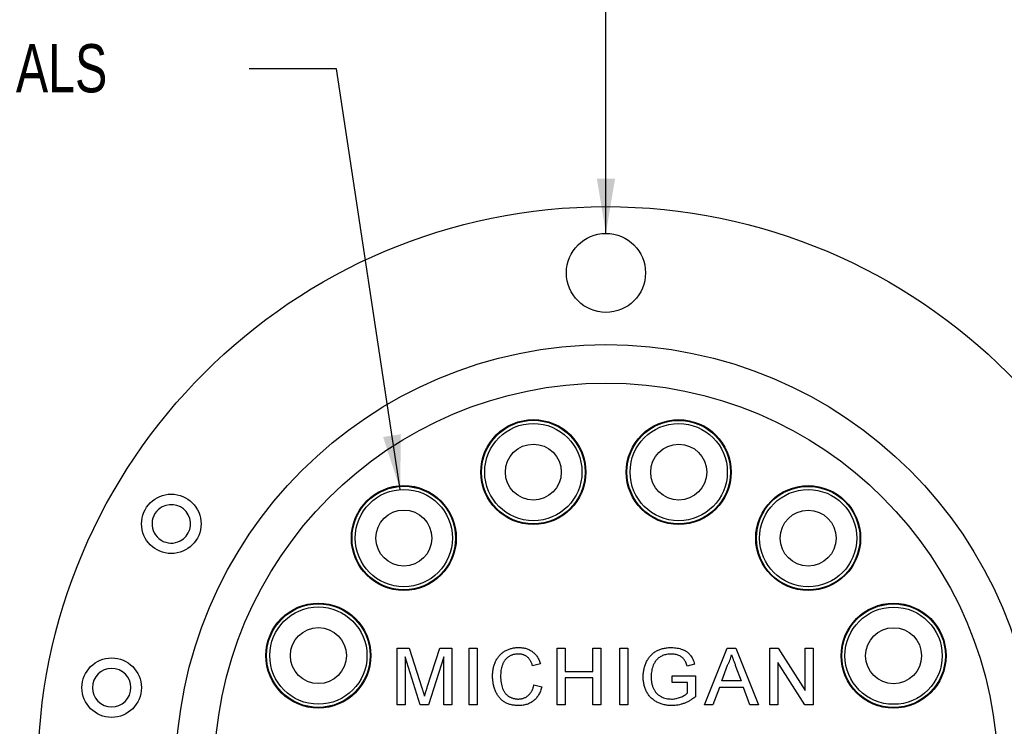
# Model space of a CAD drawing. Header units: inches. Extents: x 0.5 to 16.4, y 0.4 to 10.9.
# Tile 7 of 10: x 2.9 to 5.7, y 6 to 8. Entities that reach past the tile are written whole.
import ezdxf

# ---------------------------------------------------------------- set-up
doc = ezdxf.new("R2010")
doc.units = ezdxf.units.IN
doc.header["$MEASUREMENT"] = 0
doc.layers.add('DIMENSIONS', color=150, linetype='Continuous')
doc.layers.add('OBJECT', color=1, linetype='Continuous')
doc.styles.add('SLDTEXTSTYLE0', font='TXT', dxfattribs={"width": 0.75})
doc.dimstyles.new('SLDDIMSTYLE0', dxfattribs={"dimtxt": 0.137795, "dimasz": 0.156, "dimexe": 0, "dimexo": 0.0625, "dimgap": 0.034449, "dimtad": 0, "dimtih": 1, "dimtoh": 1, "dimdec": 3, "dimlfac": 0.5, "dimrnd": 1e-09, "dimzin": 12, "dimdsep": 46, "dimtxsty": 'SLDTEXTSTYLE0', "dimsah": 1, "dimcen": 0, "dimadec": 0, "dimazin": 3, "dimtfac": 1, "dimtdec": 3, "dimtofl": 0, "dimtmove": 0, "dimatfit": 3, "dimfxl": 0, "dimfrac": 2, "dimtolj": 1, "dimtzin": 12, "dimarcsym": 0})
doc.dimstyles.new('SLDDIMSTYLE1', dxfattribs={"dimtxt": 0.18, "dimasz": 0.156, "dimexe": 0, "dimexo": 0.0625, "dimgap": 0, "dimtad": 0, "dimtih": 1, "dimtoh": 1, "dimdec": 0, "dimrnd": 1e-09, "dimzin": 0, "dimdsep": 46, "dimtxsty": 'Standard', "dimsah": 1, "dimcen": 0.09, "dimadec": 0, "dimazin": 0, "dimtfac": 0.156, "dimtdec": 0, "dimtofl": 0, "dimtmove": 0, "dimatfit": 3, "dimfxl": 0, "dimfrac": 2, "dimtolj": 1, "dimtzin": 0, "dimarcsym": 0})

# ---------------------------------------------------------------- blocks, each defined once
blk = doc.blocks.new('_D')
at = {"layer": 'DIMENSIONS', "color": 150}
for p, q in [((4.5272, 7.3727), (4.5272, 8.5199)), ((4.5272, 8.5199), (4.746, 8.5199))]:
    blk.add_line(p, q, dxfattribs=at)
blk.add_solid([(4.5272, 7.3727), (4.5532, 7.5287), (4.5012, 7.5287)], dxfattribs=at)
at = {"layer": 'DIMENSIONS', "color": 150, "attachment_point": 1, "style": 'SLDTEXTSTYLE0'}
for s, insert, char_height in [('2X EQUALLY SPACED', (4.9578, 8.8079), 0.137795), ('4-40 CLEARANCE HOLES', (4.8085, 8.5892), 0.137795), ('ON', (4.8435, 8.3704), 0.1378), ('%%c', (5.1899, 8.3683), 0.1378), ('1.435 [36.45] B.C.', (5.3977, 8.3704), 0.137795)]:
    blk.add_mtext(s, dxfattribs=dict(at, insert=insert, char_height=char_height))

msp = doc.modelspace()

# ---------------------------------------------------------------- linework, layer by layer
at = {"layer": 'OBJECT', "linetype": 'Continuous', "lineweight": 25}
for p, q in [((3.9305, 6.0249), (3.9306, 6.1866)), ((3.9306, 6.1866), (3.9649, 6.1866)), ((3.9649, 6.1866), (4.001, 6.0731)), ((4.0163, 6.075), (4.0521, 6.1866)), ((4.0521, 6.1866), (4.0861, 6.1866)), ((4.0861, 6.1866), (4.0861, 6.0248)), ((4.1363, 6.0248), (4.1363, 6.1866)), ((4.1363, 6.1866), (4.1591, 6.1866)), ((4.1591, 6.1866), (4.1591, 6.0248)), ((4.3881, 6.1865), (4.4109, 6.1865)), ((4.3881, 6.0248), (4.3881, 6.1865)), ((4.4109, 6.1865), (4.4109, 6.1202)), ((4.4897, 6.1202), (4.4898, 6.1865)), ((4.4898, 6.1865), (4.5126, 6.1865)), ((4.5126, 6.1865), (4.5125, 6.0247)), ((4.5669, 6.1865), (4.5897, 6.1865)), ((4.5669, 6.0247), (4.5669, 6.1865)), ((4.5897, 6.1865), (4.5897, 6.0247)), ((4.809, 6.0247), (4.8733, 6.1864)), ((4.8733, 6.1864), (4.899, 6.1864)), ((4.899, 6.1864), (4.9632, 6.0246)), ((4.9954, 6.1864), (5.0195, 6.1864)), ((4.9954, 6.0246), (4.9954, 6.1864)), ((5.0195, 6.1864), (5.097, 6.0657)), ((5.097, 6.0657), (5.0971, 6.1864)), ((5.0971, 6.1864), (5.1199, 6.1864)), ((5.1199, 6.1864), (5.1199, 6.0246)), ((3.9534, 6.1617), (3.9533, 6.0248)), ((3.9963, 6.0248), (3.9534, 6.1617)), ((4.0633, 6.1617), (4.0201, 6.0248)), ((4.0633, 6.0248), (4.0633, 6.1617)), ((4.34, 6.1416), (4.3172, 6.1367)), ((4.7804, 6.1409), (4.7595, 6.1356)), ((4.8585, 6.0931), (4.8751, 6.1379)), ((5.0182, 6.1454), (5.0182, 6.0246)), ((5.0957, 6.0246), (5.0182, 6.1454)), ((4.4109, 6.1202), (4.4897, 6.1202)), ((4.898, 6.1356), (4.9137, 6.0931)), ((4.3213, 6.0819), (4.3441, 6.0766)), ((4.4897, 6.1015), (4.4109, 6.1015)), ((4.4109, 6.1015), (4.4109, 6.0248)), ((4.4897, 6.0247), (4.4897, 6.1015)), ((4.7166, 6.089), (4.7167, 6.1077)), ((4.7602, 6.089), (4.7166, 6.089)), ((4.7167, 6.1077), (4.783, 6.1076)), ((4.7602, 6.0583), (4.7602, 6.089)), ((4.783, 6.1076), (4.783, 6.0478)), ((4.9137, 6.0931), (4.8585, 6.0931)), ((4.8516, 6.0744), (4.8332, 6.0247)), ((4.9206, 6.0744), (4.8516, 6.0744)), ((4.939, 6.0247), (4.9206, 6.0744)), ((3.9533, 6.0248), (3.9305, 6.0249)), ((4.0201, 6.0248), (3.9963, 6.0248)), ((4.0861, 6.0248), (4.0633, 6.0248)), ((4.1591, 6.0248), (4.1363, 6.0248)), ((4.4109, 6.0248), (4.3881, 6.0248)), ((4.5125, 6.0247), (4.4897, 6.0247)), ((4.5897, 6.0247), (4.5669, 6.0247)), ((4.8332, 6.0247), (4.809, 6.0247)), ((4.9632, 6.0246), (4.939, 6.0247)), ((5.0182, 6.0246), (4.9954, 6.0246)), ((5.1199, 6.0246), (5.0957, 6.0246))]:
    msp.add_line(p, q, dxfattribs=at)
for centre, radius in [((4.5272, 5.8247), 1.6245), ((4.5272, 7.2597), 0.113), ((4.5272, 5.8247), 1.23), ((4.5272, 5.8247), 1.12), ((4.3196, 6.6902), 0.15), ((4.3196, 6.6902), 0.148), ((4.3196, 6.6902), 0.139), ((4.7352, 6.6901), 0.15), ((4.7352, 6.6901), 0.148), ((4.7352, 6.6901), 0.139), ((4.3196, 6.6902), 0.08), ((4.7352, 6.6901), 0.08), ((3.9493, 6.5016), 0.15), ((3.9493, 6.5016), 0.148), ((5.1054, 6.5014), 0.15), ((5.1054, 6.5014), 0.148), ((3.2845, 6.5422), 0.085), ((3.9493, 6.5016), 0.139), ((5.1054, 6.5014), 0.139), ((3.9493, 6.5016), 0.08), ((5.1054, 6.5014), 0.08), ((3.705, 6.1655), 0.15), ((3.705, 6.1655), 0.148), ((5.3495, 6.1652), 0.15), ((5.3495, 6.1652), 0.148), ((3.705, 6.1655), 0.139), ((5.3495, 6.1652), 0.139), ((3.705, 6.1655), 0.08), ((5.3495, 6.1652), 0.08), ((3.114, 6.0739), 0.085)]:
    msp.add_circle(centre, radius, dxfattribs=at)
for centre, start, end in [((3.2845, 6.5422), 117.8894, 297.8894), ((3.2845, 6.5422), 297.8894, 117.8894), ((3.114, 6.0739), 67.3986, 247.3986), ((3.114, 6.0739), 247.3986, 67.3986)]:
    msp.add_arc(centre, 0.055, start, end, dxfattribs=at)
for points, knots in [([(4.2031, 6.1069), (4.2031, 6.1089), (4.2032, 6.113), (4.2036, 6.119), (4.2044, 6.1248), (4.2054, 6.1303), (4.2067, 6.1357), (4.2083, 6.1409), (4.2103, 6.1458), (4.2125, 6.1506), (4.215, 6.1551), (4.2177, 6.1594), (4.2207, 6.1634), (4.2239, 6.1671), (4.2274, 6.1705), (4.2311, 6.1736), (4.2351, 6.1765), (4.2393, 6.179), (4.2437, 6.1813), (4.2482, 6.1833), (4.2529, 6.1849), (4.2576, 6.1863), (4.2625, 6.1873), (4.2674, 6.1881), (4.2725, 6.1885), (4.2759, 6.1886), (4.2776, 6.1886)], [0, 0, 0, 0, 0.049401, 0.097605, 0.144255, 0.189472, 0.233915, 0.277237, 0.319859, 0.361957, 0.403486, 0.443934, 0.483649, 0.522893, 0.561858, 0.600795, 0.640104, 0.679643, 0.7194, 0.758854, 0.798315, 0.837802, 0.877469, 0.917683, 0.958393, 1, 1, 1, 1]), ([(4.2765, 6.17), (4.2751, 6.17), (4.2723, 6.1699), (4.2682, 6.1695), (4.2642, 6.1688), (4.2605, 6.1678), (4.2569, 6.1666), (4.2535, 6.1651), (4.2502, 6.1633), (4.2472, 6.1612), (4.2444, 6.1589), (4.2417, 6.1564), (4.2393, 6.1537), (4.2371, 6.1509), (4.2352, 6.1478), (4.2335, 6.1446), (4.2319, 6.1412), (4.2302, 6.1363), (4.2285, 6.1301), (4.227, 6.1225), (4.2261, 6.1148), (4.226, 6.1096), (4.2259, 6.107)], [0, 0, 0, 0, 0.046763, 0.091969, 0.135804, 0.178232, 0.219441, 0.260177, 0.30028, 0.340548, 0.380311, 0.419642, 0.459017, 0.498182, 0.53767, 0.577913, 0.618649, 0.660762, 0.745299, 0.829745, 0.914602, 1, 1, 1, 1]), ([(4.3172, 6.1367), (4.3167, 6.1381), (4.3159, 6.1409), (4.3143, 6.1448), (4.3126, 6.1484), (4.3108, 6.1517), (4.3088, 6.1547), (4.3066, 6.1575), (4.3043, 6.1599), (4.3019, 6.1621), (4.2992, 6.1639), (4.2965, 6.1655), (4.2936, 6.1669), (4.2905, 6.1681), (4.2872, 6.1689), (4.2838, 6.1695), (4.2802, 6.1699), (4.2778, 6.1699), (4.2765, 6.17)], [0, 0, 0, 0, 0.0772311, 0.1511652, 0.2207847, 0.2871495, 0.3506325, 0.4113068, 0.4699644, 0.5267072, 0.5824983, 0.6385087, 0.694918, 0.7524204, 0.811251, 0.8718561, 0.9346442, 1, 1, 1, 1]), ([(4.2776, 6.1886), (4.2796, 6.1886), (4.2834, 6.1885), (4.289, 6.1879), (4.2943, 6.187), (4.2994, 6.1857), (4.3043, 6.1839), (4.309, 6.1818), (4.3134, 6.1792), (4.3175, 6.1763), (4.3214, 6.1731), (4.325, 6.1696), (4.3283, 6.1657), (4.3313, 6.1615), (4.3339, 6.157), (4.3363, 6.1521), (4.3383, 6.147), (4.3394, 6.1434), (4.34, 6.1416)], [0, 0, 0, 0, 0.068649, 0.134937, 0.198842, 0.261409, 0.322517, 0.382377, 0.442471, 0.502228, 0.562101, 0.621732, 0.681851, 0.742049, 0.803908, 0.867162, 0.932361, 1, 1, 1, 1]), ([(4.6337, 6.1048), (4.6337, 6.1068), (4.6338, 6.1106), (4.6342, 6.1163), (4.635, 6.122), (4.6361, 6.1275), (4.6375, 6.1329), (4.6391, 6.1382), (4.6412, 6.1434), (4.6435, 6.1486), (4.646, 6.1535), (4.6489, 6.158), (4.652, 6.1624), (4.6555, 6.1663), (4.6591, 6.1699), (4.6631, 6.1732), (4.6673, 6.1762), (4.6718, 6.1788), (4.6765, 6.1811), (4.6814, 6.1831), (4.6865, 6.1848), (4.6917, 6.1862), (4.6972, 6.1872), (4.7027, 6.188), (4.7085, 6.1885), (4.7124, 6.1885), (4.7144, 6.1886)], [0, 0, 0, 0, 0.044166, 0.087712, 0.131033, 0.173745, 0.216216, 0.25865, 0.301202, 0.343925, 0.386289, 0.427414, 0.46767, 0.507345, 0.546586, 0.58565, 0.624788, 0.664254, 0.704074, 0.744334, 0.784891, 0.825992, 0.867977, 0.91081, 0.954848, 1, 1, 1, 1]), ([(4.714, 6.1699), (4.7117, 6.1698), (4.7072, 6.1697), (4.7007, 6.1689), (4.6948, 6.1675), (4.6893, 6.1656), (4.6843, 6.1632), (4.6798, 6.1605), (4.6759, 6.1573), (4.6724, 6.1539), (4.6694, 6.1502), (4.6667, 6.1463), (4.6644, 6.1422), (4.6632, 6.1394), (4.6625, 6.1379)], [0, 0, 0, 0, 0.1068407, 0.2068567, 0.3015533, 0.3909553, 0.4761291, 0.5566651, 0.6344649, 0.709591, 0.7833217, 0.8557465, 0.9277906, 1, 1, 1, 1]), ([(4.7595, 6.1356), (4.7589, 6.1375), (4.7577, 6.1412), (4.7557, 6.1464), (4.7533, 6.1508), (4.7508, 6.1547), (4.7478, 6.1581), (4.7443, 6.161), (4.7402, 6.1636), (4.7356, 6.1658), (4.7306, 6.1677), (4.7253, 6.1689), (4.7197, 6.1697), (4.7159, 6.1698), (4.714, 6.1699)], [0, 0, 0, 0, 0.097074, 0.185918, 0.266117, 0.339402, 0.409907, 0.483113, 0.560459, 0.642739, 0.728631, 0.816103, 0.906097, 1, 1, 1, 1]), ([(4.7144, 6.1886), (4.7173, 6.1885), (4.7228, 6.1883), (4.731, 6.1873), (4.7387, 6.1855), (4.7448, 6.1835), (4.7494, 6.1815), (4.7527, 6.1798), (4.7557, 6.1781), (4.7586, 6.1762), (4.7613, 6.1742), (4.7638, 6.172), (4.7661, 6.1696), (4.7689, 6.1663), (4.7721, 6.1617), (4.7754, 6.1554), (4.7782, 6.1485), (4.7796, 6.1435), (4.7804, 6.1409)], [0, 0, 0, 0, 0.096242, 0.188044, 0.277016, 0.363173, 0.405261, 0.445984, 0.48547, 0.524163, 0.561827, 0.599244, 0.63556, 0.671986, 0.746256, 0.824953, 0.909432, 1, 1, 1, 1]), ([(4.8751, 6.1379), (4.8763, 6.1403), (4.8787, 6.1451), (4.8817, 6.1526), (4.8843, 6.1601), (4.8855, 6.1652), (4.8861, 6.1678)], [0, 0, 0, 0, 0.253641, 0.504392, 0.752706, 1, 1, 1, 1]), ([(4.8861, 6.1678), (4.8865, 6.1667), (4.8873, 6.1646), (4.8886, 6.1612), (4.8899, 6.1576), (4.8913, 6.1537), (4.8929, 6.1496), (4.8945, 6.1452), (4.8962, 6.1405), (4.8974, 6.1373), (4.898, 6.1356)], [0, 0, 0, 0, 0.096605, 0.200731, 0.313492, 0.434329, 0.563574, 0.700567, 0.846852, 1, 1, 1, 1]), ([(4.6625, 6.1379), (4.6616, 6.1354), (4.6597, 6.1304), (4.6579, 6.1224), (4.6567, 6.1141), (4.6566, 6.1085), (4.6565, 6.1057)], [0, 0, 0, 0, 0.242983, 0.489083, 0.740679, 1, 1, 1, 1]), ([(4.2781, 6.0227), (4.276, 6.0227), (4.2719, 6.0228), (4.2659, 6.0233), (4.2601, 6.0241), (4.2547, 6.0253), (4.2496, 6.0267), (4.2448, 6.0286), (4.2403, 6.0307), (4.2361, 6.0332), (4.2321, 6.036), (4.2284, 6.0391), (4.225, 6.0425), (4.2218, 6.0462), (4.2189, 6.0502), (4.2161, 6.0545), (4.2137, 6.059), (4.2114, 6.0639), (4.2095, 6.0689), (4.2078, 6.0741), (4.2064, 6.0793), (4.2051, 6.0846), (4.2043, 6.0901), (4.2036, 6.0956), (4.2032, 6.1012), (4.2031, 6.105), (4.2031, 6.1069)], [0, 0, 0, 0, 0.049196, 0.096248, 0.141349, 0.184656, 0.226059, 0.266173, 0.30529, 0.343245, 0.380877, 0.418496, 0.456319, 0.494237, 0.533024, 0.572473, 0.613079, 0.654934, 0.697397, 0.739884, 0.782195, 0.825062, 0.867987, 0.911411, 0.955372, 1, 1, 1, 1]), ([(4.2259, 6.107), (4.226, 6.1037), (4.2261, 6.0973), (4.2272, 6.0881), (4.229, 6.0795), (4.2311, 6.0728), (4.2332, 6.0679), (4.2349, 6.0644), (4.2368, 6.0612), (4.239, 6.0583), (4.2413, 6.0555), (4.2439, 6.0531), (4.2466, 6.0508), (4.2496, 6.0488), (4.2526, 6.0471), (4.2558, 6.0456), (4.259, 6.0443), (4.2622, 6.0432), (4.2656, 6.0424), (4.269, 6.0418), (4.2724, 6.0415), (4.2748, 6.0414), (4.2759, 6.0414)], [0, 0, 0, 0, 0.105343, 0.204375, 0.298069, 0.38707, 0.429726, 0.470901, 0.511122, 0.550179, 0.588354, 0.626683, 0.664452, 0.702515, 0.740481, 0.777618, 0.814716, 0.851527, 0.888098, 0.925112, 0.962104, 1, 1, 1, 1]), ([(4.2759, 6.0414), (4.2773, 6.0414), (4.2801, 6.0415), (4.2842, 6.042), (4.2881, 6.0427), (4.2918, 6.0439), (4.2954, 6.0453), (4.2988, 6.047), (4.3021, 6.0492), (4.3052, 6.0515), (4.308, 6.0543), (4.3107, 6.0573), (4.3131, 6.0606), (4.3152, 6.0643), (4.3171, 6.0682), (4.3188, 6.0725), (4.3202, 6.0771), (4.3209, 6.0803), (4.3213, 6.0819)], [0, 0, 0, 0, 0.063336, 0.125111, 0.184688, 0.24321, 0.300888, 0.35837, 0.415761, 0.474387, 0.533966, 0.594008, 0.655072, 0.71861, 0.784375, 0.852991, 0.9249, 1, 1, 1, 1]), ([(4.7161, 6.0226), (4.7142, 6.0227), (4.7103, 6.0227), (4.7046, 6.0232), (4.6989, 6.024), (4.6935, 6.0251), (4.6881, 6.0265), (4.6829, 6.0283), (4.6778, 6.0303), (4.6729, 6.0327), (4.6682, 6.0354), (4.6638, 6.0383), (4.6597, 6.0416), (4.6558, 6.0451), (4.6523, 6.0489), (4.6491, 6.053), (4.6462, 6.0574), (4.6435, 6.062), (4.6412, 6.0669), (4.6392, 6.0719), (4.6375, 6.0771), (4.6361, 6.0823), (4.635, 6.0878), (4.6342, 6.0933), (4.6338, 6.099), (4.6337, 6.1029), (4.6337, 6.1048)], [0, 0, 0, 0, 0.044699, 0.088796, 0.131912, 0.174225, 0.21638, 0.258301, 0.299833, 0.341459, 0.382703, 0.423098, 0.463002, 0.502657, 0.541964, 0.581674, 0.621727, 0.662298, 0.703372, 0.744354, 0.78565, 0.827265, 0.869336, 0.911963, 0.955548, 1, 1, 1, 1]), ([(4.6565, 6.1057), (4.6565, 6.1039), (4.6565, 6.1005), (4.6569, 6.0954), (4.6574, 6.0906), (4.6583, 6.086), (4.6593, 6.0816), (4.6605, 6.0775), (4.662, 6.0735), (4.6637, 6.0698), (4.6656, 6.0662), (4.6677, 6.063), (4.6701, 6.0599), (4.6726, 6.0572), (4.6753, 6.0545), (4.6783, 6.0522), (4.6814, 6.0501), (4.6859, 6.0476), (4.6918, 6.0451), (4.6991, 6.0429), (4.7066, 6.0416), (4.7117, 6.0414), (4.7142, 6.0413)], [0, 0, 0, 0, 0.053538, 0.104883, 0.154435, 0.202077, 0.247846, 0.291965, 0.335047, 0.37675, 0.417413, 0.45728, 0.496143, 0.534506, 0.572835, 0.611177, 0.649576, 0.688923, 0.767064, 0.844414, 0.921553, 1, 1, 1, 1]), ([(4.001, 6.0731), (4.0014, 6.0718), (4.0022, 6.0693), (4.0033, 6.0657), (4.0044, 6.0624), (4.0053, 6.0593), (4.0062, 6.0565), (4.007, 6.0539), (4.0077, 6.0515), (4.0081, 6.05), (4.0083, 6.0493)], [0, 0, 0, 0, 0.162526, 0.314315, 0.454978, 0.584519, 0.704567, 0.813495, 0.911681, 1, 1, 1, 1]), ([(4.0083, 6.0493), (4.0085, 6.0501), (4.009, 6.0517), (4.0098, 6.0543), (4.0106, 6.0571), (4.0116, 6.0602), (4.0127, 6.0635), (4.0137, 6.0672), (4.015, 6.071), (4.0158, 6.0737), (4.0163, 6.075)], [0, 0, 0, 0, 0.089205, 0.189833, 0.299233, 0.419261, 0.549207, 0.689074, 0.839579, 1, 1, 1, 1]), ([(4.3441, 6.0766), (4.3436, 6.0744), (4.3424, 6.0702), (4.3402, 6.0643), (4.3377, 6.0586), (4.3349, 6.0534), (4.3318, 6.0486), (4.3283, 6.0441), (4.3244, 6.0401), (4.3203, 6.0364), (4.3159, 6.0332), (4.3112, 6.0304), (4.3062, 6.028), (4.3011, 6.026), (4.2957, 6.0246), (4.29, 6.0235), (4.2841, 6.0228), (4.2801, 6.0228), (4.2781, 6.0227)], [0, 0, 0, 0, 0.071578, 0.140016, 0.206197, 0.270156, 0.332001, 0.392755, 0.452579, 0.512253, 0.571532, 0.630152, 0.688769, 0.748164, 0.808703, 0.870256, 0.9339, 1, 1, 1, 1]), ([(4.7142, 6.0413), (4.7165, 6.0414), (4.721, 6.0415), (4.7277, 6.0425), (4.7342, 6.0443), (4.7406, 6.0466), (4.7466, 6.0493), (4.7518, 6.0522), (4.7564, 6.0551), (4.759, 6.0573), (4.7602, 6.0583)], [0, 0, 0, 0, 0.135098, 0.2695732, 0.4050257, 0.5431173, 0.676348, 0.7968032, 0.9036633, 1, 1, 1, 1]), ([(4.783, 6.0478), (4.7804, 6.0458), (4.7752, 6.0419), (4.7672, 6.0368), (4.7589, 6.0324), (4.7506, 6.0288), (4.7421, 6.0261), (4.7336, 6.0241), (4.7249, 6.0228), (4.7191, 6.0227), (4.7161, 6.0226)], [0, 0, 0, 0, 0.135541, 0.266762, 0.393554, 0.517946, 0.639664, 0.759797, 0.87974, 1, 1, 1, 1])]:
    msp.add_open_spline(points, degree=3, knots=knots, dxfattribs=at)

# ---------------------------------------------------------------- texts
at = {"layer": 'DIMENSIONS', "color": 150, "insert": (1.105, 7.9137), "char_height": 0.137795, "attachment_point": 1, "style": 'SLDTEXTSTYLE0'}
msp.add_mtext('STATOR SOLDER TERMINALS', dxfattribs=at)

# ---------------------------------------------------------------- dimensions: what is measured, and where the dimension line sits
at = {"layer": 'DIMENSIONS', "color": 150}
dim = msp.add_diameter_dim_2p(p1=(4.5272, 7.1467), p2=(4.5272, 7.3727), text='2X EQUALLY SPACED\\P4-40 CLEARANCE HOLES\\PON %%c1.435 [36.45] B.C.', dimstyle='SLDDIMSTYLE0', dxfattribs=at)
dim.commit()
dim.dimension.update_dxf_attribs({"geometry": '_D', "text_midpoint": (5.8725, 8.5199), "dimtype": 163})

# ---------------------------------------------------------------- leaders
msp.add_leader([(3.9388, 6.6403), (3.7567, 7.8427), (3.5067, 7.8427)], dimstyle='SLDDIMSTYLE1', dxfattribs=at)

doc.saveas('drawing.dxf')
